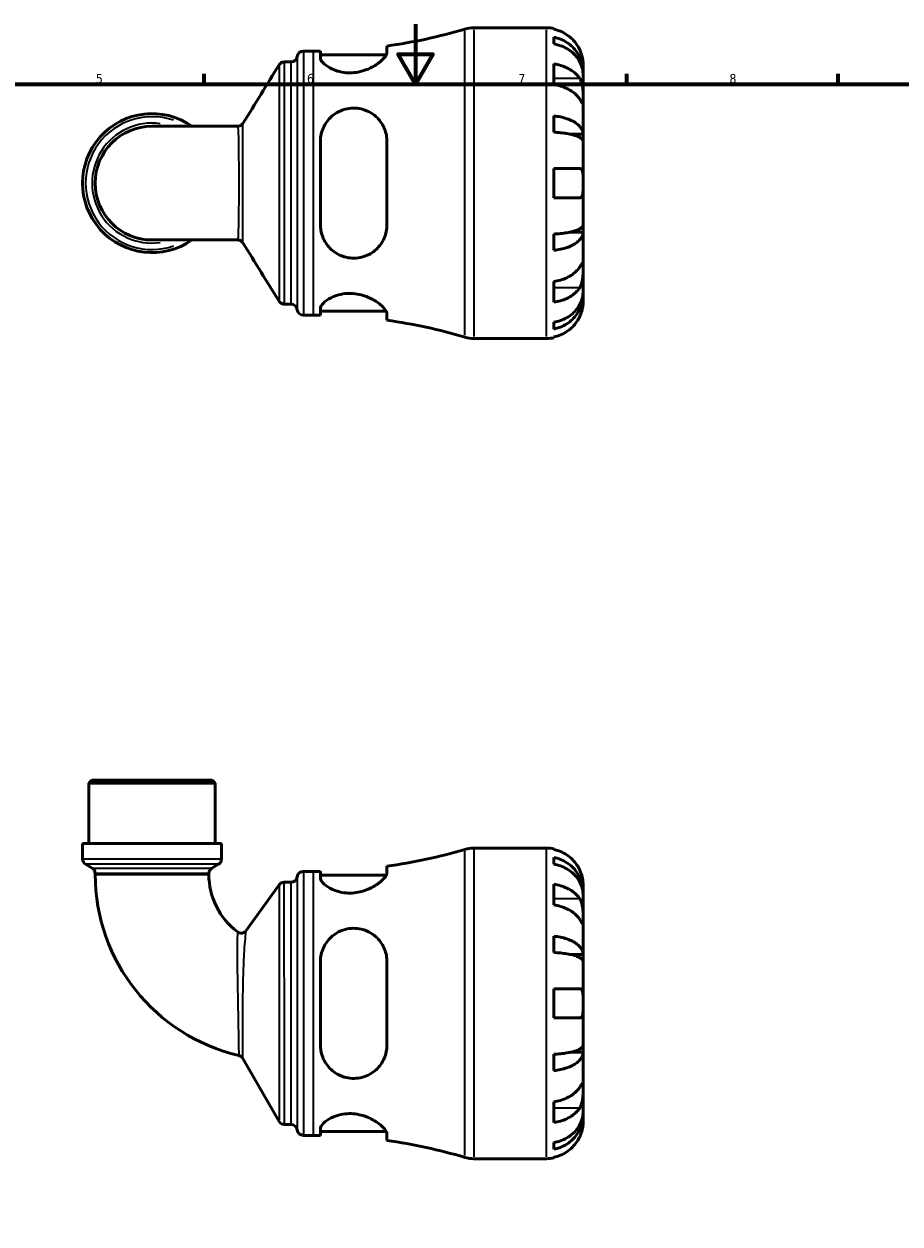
# Model space of a CAD drawing. Header units: millimetres. Extents: x 0 to 902, y -204 to 621.
# Tile 3 of 5: x 291 to 581, y 196 to 594. Entities that reach past the tile are written whole.
import ezdxf

# ---------------------------------------------------------------- set-up
doc = ezdxf.new("R2010")
doc.units = ezdxf.units.MM
for name, color, linetype, lineweight in [('Border (ANSI)', 7, 'Continuous', 70), ('Visible (ANSI)', 7, 'Continuous', 50), ('Visible Narrow (ANSI)', 7, 'Continuous', 35)]:
    doc.layers.add(name, color=color, linetype=linetype, lineweight=lineweight)
doc.styles.add('Note Text (ANSI)', font='tahoma.ttf')

# ---------------------------------------------------------------- blocks, each defined once
blk = doc.blocks.new('Borders Default Border')
at = {"layer": 'Border (ANSI)'}
for p, q in [((350.42, 574), (350.42, 577.45)), ((490.58, 574), (490.58, 577.45)), ((560.67, 574), (560.67, 577.45))]:
    blk.add_line(p, q, dxfattribs=at)
at = {"layer": 'Border (ANSI)', "flags": 128}
for points in [[(420.5, 594), (420.5, 574), (414.73, 584), (426.27, 584), (420.5, 574)], [(20, 20), (20, 574), (821, 574), (821, 20), (20, 20)]]:
    blk.add_lwpolyline(points, dxfattribs=at)
at = {"layer": 'Border (ANSI)', "char_height": 3.05, "attachment_point": 7, "style": 'Note Text (ANSI)'}
for s, insert in [('5', (314.48, 574.34)), ('6', (384.49, 574.34)), ('7', (454.6, 574.4)), ('8', (524.63, 574.33))]:
    blk.add_mtext(s, dxfattribs=dict(at, insert=insert))

msp = doc.modelspace()

# ---------------------------------------------------------------- linework, layer by layer
at = {"layer": 'Visible (ANSI)'}
for p, q in [((439.791, 592.738), (463.948, 592.738)), ((466.373, 592.493), (466.373, 592.263)), ((466.373, 589.632), (466.373, 587.397)), ((383.285, 585.013), (386.625, 585.013)), ((388.943, 585.028), (388.943, 582.777)), ((410.993, 584.539), (410.993, 586.703)), ((376.976, 581.408), (379.198, 581.408)), ((388.943, 583.753), (410.778, 583.753)), ((466.373, 580.748), (466.373, 573.889)), ((476.073, 578.079), (476.022, 578.079)), ((476.073, 578.079), (476.073, 580.613)), ((476.073, 577.115), (476.073, 578.079)), ((476.073, 569.08), (476.073, 577.115)), ((476.073, 557.463), (476.073, 569.08)), ((466.373, 563.519), (466.373, 558.122)), ((361.493, 560.097), (333.073, 560.097)), ((476.073, 557.463), (471.781, 557.463)), ((476.073, 555.134), (476.073, 557.463)), ((388.943, 555.098), (388.943, 527.378)), ((410.993, 527.378), (410.993, 555.098)), ((476.073, 541.238), (476.073, 555.134)), ((466.373, 546.088), (466.373, 536.388)), ((476.073, 527.342), (476.073, 541.238)), ((476.073, 525.013), (476.073, 527.342)), ((333.073, 522.378), (361.493, 522.378)), ((466.373, 524.354), (466.373, 518.957)), ((476.073, 525.013), (471.781, 525.013)), ((476.073, 513.396), (476.073, 525.013)), ((476.073, 505.361), (476.073, 513.396)), ((466.373, 508.587), (466.373, 501.728)), ((476.073, 504.397), (476.073, 505.361)), ((476.073, 504.397), (476.022, 504.397)), ((476.073, 501.863), (476.073, 504.397)), ((376.976, 501.068), (379.198, 501.068)), ((383.285, 497.463), (386.625, 497.463)), ((388.943, 499.699), (388.943, 497.448)), ((388.943, 498.723), (410.778, 498.723)), ((410.993, 495.773), (410.993, 497.937)), ((466.373, 495.079), (466.373, 492.844)), ((439.791, 489.738), (463.948, 489.738)), ((466.373, 490.213), (466.373, 489.983)), ((313.148, 343.241), (312.118, 342.211)), ((354.028, 342.211), (312.118, 342.211)), ((312.118, 322.241), (312.118, 342.211)), ((313.148, 343.241), (352.998, 343.241)), ((352.998, 343.241), (354.028, 342.211)), ((354.028, 322.241), (354.028, 342.211)), ((356.123, 322.241), (310.022, 322.241)), ((310.022, 317.131), (310.022, 322.241)), ((356.123, 317.131), (356.123, 322.241)), ((439.791, 320.741), (463.948, 320.741)), ((466.373, 320.496), (466.373, 320.266)), ((313.183, 314.116), (311.052, 315.347)), ((352.962, 314.116), (355.093, 315.347)), ((410.993, 312.542), (410.993, 314.706)), ((466.373, 317.636), (466.373, 315.4)), ((314.213, 312.332), (314.213, 311.994)), ((351.932, 312.332), (351.932, 311.994)), ((383.285, 313.016), (386.625, 313.016)), ((388.943, 313.032), (388.943, 310.78)), ((388.943, 311.756), (410.778, 311.756)), ((364.321, 293.385), (375.209, 308.553)), ((376.882, 309.411), (379.198, 309.411)), ((466.373, 308.751), (466.373, 301.892)), ((476.073, 306.083), (476.073, 308.616)), ((476.073, 306.083), (476.022, 306.083)), ((476.073, 305.118), (476.073, 306.083)), ((476.073, 297.084), (476.073, 305.118)), ((476.073, 285.466), (476.073, 297.084)), ((466.373, 291.522), (466.373, 286.125)), ((388.943, 283.101), (388.943, 255.381)), ((410.993, 255.381), (410.993, 283.101)), ((476.073, 285.466), (471.781, 285.466)), ((476.073, 283.138), (476.073, 285.466)), ((476.073, 269.241), (476.073, 283.138)), ((466.373, 274.091), (466.373, 264.391)), ((476.073, 255.345), (476.073, 269.241)), ((476.073, 253.017), (476.073, 255.345)), ((375.231, 230.101), (363.157, 251.014)), ((466.373, 252.357), (466.373, 246.96)), ((476.073, 253.017), (471.781, 253.017)), ((476.073, 241.399), (476.073, 253.017)), ((476.073, 233.364), (476.073, 241.399)), ((466.373, 236.591), (466.373, 229.732)), ((476.073, 232.4), (476.022, 232.4)), ((476.073, 232.4), (476.073, 233.364)), ((476.073, 229.866), (476.073, 232.4)), ((377.015, 229.071), (379.198, 229.071)), ((388.943, 227.702), (388.943, 225.451)), ((383.285, 225.466), (386.625, 225.466)), ((388.943, 226.726), (410.778, 226.726)), ((410.993, 223.776), (410.993, 225.94)), ((466.373, 223.082), (466.373, 220.847)), ((439.791, 217.741), (463.948, 217.741)), ((466.373, 218.216), (466.373, 217.986))]:
    msp.add_line(p, q, dxfattribs=at)
for centre, radius, start, end in [((386.625, 761.527), 176.514, 277.93494, 286.53447), ((439.791, 582.438), 10.3, 90, 106.53447), ((463.948, 580.613), 12.125, 78.46304, 90), ((383.285, 582.953), 2.06, 90, 172.81924), ((386.625, 761.527), 176.514, 270, 270.75227), ((379.198, 583.468), 2.06, 270, 352.81924), ((333.073, 541.238), 23.05, 54.9032, 305.0968), ((333.073, 541.238), 18.86, 90, 270), ((379.198, 499.008), 2.06, 7.18076, 90), ((383.285, 499.523), 2.06, 187.18076, 270), ((386.625, 320.949), 176.514, 89.24773, 90), ((386.625, 320.949), 176.514, 73.46553, 82.06506), ((439.791, 500.038), 10.3, 253.46553, 270), ((463.948, 501.863), 12.125, 270, 281.53696), ((386.625, 489.53), 176.514, 277.93494, 286.53447), ((439.791, 310.441), 10.3, 90, 106.53447), ((463.948, 308.616), 12.125, 78.46304, 90), ((312.082, 317.131), 2.06, 180, 240), ((354.063, 317.131), 2.06, 300, 0), ((312.153, 312.332), 2.06, 0, 60), ((375.825, 311.994), 61.612, 180, 256.88047), ((353.992, 312.332), 2.06, 120, 180), ((375.825, 311.994), 23.893, 180, 232.8731), ((379.198, 311.471), 2.06, 270, 352.81924), ((383.285, 310.956), 2.06, 90, 172.81924), ((386.625, 489.53), 176.514, 270, 270.75227), ((376.882, 307.351), 2.06, 90, 144.32709), ((362.647, 294.586), 2.06, 232.8731, 324.32709), ((361.373, 249.984), 2.06, 30, 76.88047), ((377.015, 231.131), 2.06, 210, 270), ((379.198, 227.011), 2.06, 7.18076, 90), ((383.285, 227.526), 2.06, 187.18076, 270), ((386.625, 48.952), 176.514, 89.24773, 90), ((386.625, 48.952), 176.514, 73.46553, 82.06506), ((439.791, 228.041), 10.3, 253.46553, 270), ((463.948, 229.866), 12.125, 270, 281.53696)]:
    msp.add_arc(centre, radius, start, end, dxfattribs=at)
for points, knots in [([(474.941, 585.463), (474.687, 586.013), (474.376, 586.572), (473.569, 587.785), (473.042, 588.419), (471.983, 589.481), (471.353, 590.008), (469.997, 590.916), (469.271, 591.298), (467.908, 591.864), (467.149, 592.104), (466.373, 592.263)], [5.9143146, 5.9143146, 5.9143146, 5.9143146, 6.0897305, 6.0897305, 6.3151304, 6.3151304, 6.5397196, 6.5397196, 6.7643088, 6.7643088, 6.9824261, 6.9824261, 6.9824261, 6.9824261]), ([(466.373, 589.632), (467.15, 589.478), (467.909, 589.246), (469.273, 588.698), (469.999, 588.329), (471.356, 587.449), (471.985, 586.94), (473.044, 585.912), (473.571, 585.3), (474.478, 583.981), (474.86, 583.275), (475.434, 581.929), (475.679, 581.166), (475.999, 579.605), (476.073, 578.809), (476.073, 578.079)], [0.2300349, 0.2300349, 0.2300349, 0.2300349, 0.4483378, 0.4483378, 0.6728957, 0.6728957, 0.8974535, 0.8974535, 1.1226267, 1.1226267, 1.3478, 1.3478, 1.5738057, 1.5738057, 1.7998115, 1.7998115, 1.7998115, 1.7998115]), ([(476.073, 577.115), (476.073, 577.764), (475.999, 578.473), (475.679, 579.862), (475.434, 580.541), (474.86, 581.739), (474.478, 582.367), (473.571, 583.541), (473.044, 584.086), (471.985, 585), (471.356, 585.454), (469.999, 586.237), (469.273, 586.566), (467.909, 587.053), (467.15, 587.26), (466.373, 587.397)], [5.4054322, 5.4054322, 5.4054322, 5.4054322, 5.6314379, 5.6314379, 5.8574437, 5.8574437, 6.0826169, 6.0826169, 6.3077901, 6.3077901, 6.5323479, 6.5323479, 6.7569058, 6.7569058, 6.9752088, 6.9752088, 6.9752088, 6.9752088]), ([(476.073, 580.613), (476.073, 580.613), (476.073, 580.672), (476.069, 580.915), (476.063, 581.11), (476.019, 581.698), (475.969, 582.127), (475.805, 582.963), (475.718, 583.327), (475.522, 583.987), (475.427, 584.273), (475.209, 584.853), (475.087, 585.146), (474.95, 585.444), (474.945, 585.453), (474.941, 585.463)], [-3.37535926, -3.37535926, -3.37535926, -3.37535926, -3.24472064, -3.24472064, -3.10081281, -3.10081281, -2.91318515, -2.91318515, -2.78540812, -2.78540812, -2.69094331, -2.69094331, -2.59427293, -2.59427293, -2.59108226, -2.59108226, -2.59108226, -2.59108226]), ([(375.222, 580.429), (375.254, 580.481), (375.293, 580.539), (375.394, 580.67), (375.456, 580.744), (375.62, 580.903), (375.722, 580.99), (375.985, 581.161), (376.147, 581.245), (376.531, 581.369), (376.752, 581.408), (376.976, 581.408)], [3.1392914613, 3.1392914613, 3.1392914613, 3.1392914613, 3.139754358, 3.139754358, 3.1402172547, 3.1402172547, 3.1406801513, 3.1406801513, 3.141143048, 3.141143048, 3.1416059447, 3.1416059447, 3.1416059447, 3.1416059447]), ([(410.993, 584.539), (410.993, 584.299), (410.916, 584.029), (410.458, 583.116), (409.839, 582.395), (408.071, 580.89), (406.891, 580.098), (404.486, 578.94), (403.357, 578.517), (401.27, 578.015), (400.367, 577.877), (398.569, 577.776), (397.7, 577.808), (395.771, 578.051), (394.762, 578.307), (392.58, 579.098), (391.518, 579.695), (389.888, 580.932), (389.329, 581.574), (388.99, 582.37), (388.943, 582.58), (388.943, 582.777)], [-3.9473698, -3.9473698, -3.9473698, -3.9473698, -3.7096209, -3.7096209, -3.209367, -3.209367, -2.6844563, -2.6844563, -2.3019845, -2.3019845, -2.0253087, -2.0253087, -1.7586739, -1.7586739, -1.4150477, -1.4150477, -0.9332676, -0.9332676, -0.4404999, -0.4404999, -0.2526284, -0.2526284, -0.2526284, -0.2526284]), ([(466.373, 580.748), (467.149, 580.635), (467.908, 580.466), (469.271, 580.066), (469.997, 579.795), (471.353, 579.153), (471.983, 578.78), (473.042, 578.029), (473.569, 577.581), (474.376, 576.724), (474.687, 576.328), (474.941, 575.939)], [0.2300371, 0.2300371, 0.2300371, 0.2300371, 0.4481544, 0.4481544, 0.6727436, 0.6727436, 0.8973328, 0.8973328, 1.1227327, 1.1227327, 1.2981486, 1.2981486, 1.2981486, 1.2981486]), ([(474.941, 569.08), (474.687, 569.469), (474.376, 569.865), (473.569, 570.722), (473.042, 571.17), (471.983, 571.921), (471.353, 572.294), (469.997, 572.936), (469.271, 573.207), (467.908, 573.607), (467.149, 573.776), (466.373, 573.889)], [5.9143146, 5.9143146, 5.9143146, 5.9143146, 6.0897305, 6.0897305, 6.3151304, 6.3151304, 6.5397196, 6.5397196, 6.7643088, 6.7643088, 6.9824261, 6.9824261, 6.9824261, 6.9824261]), ([(474.941, 575.939), (474.995, 575.857), (475.047, 575.772), (475.229, 575.449), (475.348, 575.193), (475.566, 574.618), (475.661, 574.298), (475.852, 573.478), (475.928, 572.97), (476.035, 571.841), (476.056, 571.234), (476.075, 570.073), (476.073, 569.534), (476.073, 569.08)], [-0.78090098, -0.78090098, -0.78090098, -0.78090098, -0.74249641, -0.74249641, -0.64168011, -0.64168011, -0.53308797, -0.53308797, -0.37727943, -0.37727943, -0.19250343, -0.19250343, 0, 0, 0, 0]), ([(476.073, 569.08), (476.073, 568.812), (476.073, 568.576), (476.071, 568.166), (476.067, 567.998), (476.043, 567.721), (476.016, 567.648), (475.904, 567.674), (475.824, 567.765), (475.626, 568.038), (475.529, 568.182), (475.306, 568.521), (475.183, 568.71), (475.012, 568.972), (474.977, 569.026), (474.941, 569.08)], [0, 0, 0, 0, 0.11375655, 0.11375655, 0.23538098, 0.23538098, 0.39430899, 0.39430899, 0.54630686, 0.54630686, 0.65204055, 0.65204055, 0.75381821, 0.75381821, 0.77933795, 0.77933795, 0.77933795, 0.77933795]), ([(388.943, 555.098), (388.943, 555.108), (388.943, 555.119), (388.945, 555.931), (389.035, 556.723), (389.531, 558.955), (390.15, 560.329), (391.866, 562.716), (392.959, 563.741), (395.147, 565.069), (396.132, 565.491), (398.023, 565.985), (398.887, 566.105), (400.697, 566.139), (401.617, 566.037), (403.718, 565.54), (404.843, 565.057), (407.202, 563.571), (408.342, 562.44), (409.987, 559.918), (410.544, 558.55), (410.931, 556.434), (410.993, 555.77), (410.993, 555.098)], [-3.8955408, -3.8955408, -3.8955408, -3.8955408, -3.8922757, -3.8922757, -3.6389439, -3.6389439, -3.1579725, -3.1579725, -2.6857815, -2.6857815, -2.3575836, -2.3575836, -2.0942089, -2.0942089, -1.8110368, -1.8110368, -1.4230694, -1.4230694, -0.8979734, -0.8979734, -0.4181575, -0.4181575, -0.2054532, -0.2054532, -0.2054532, -0.2054532]), ([(466.373, 563.519), (467.15, 563.438), (467.909, 563.317), (469.273, 563.029), (469.999, 562.836), (471.356, 562.375), (471.985, 562.107), (473.044, 561.569), (473.571, 561.248), (474.478, 560.556), (474.86, 560.186), (475.434, 559.481), (475.679, 559.08), (475.999, 558.262), (476.073, 557.845), (476.073, 557.463)], [0.2300349, 0.2300349, 0.2300349, 0.2300349, 0.4483378, 0.4483378, 0.6728957, 0.6728957, 0.8974535, 0.8974535, 1.1226267, 1.1226267, 1.3478, 1.3478, 1.5738057, 1.5738057, 1.7998115, 1.7998115, 1.7998115, 1.7998115]), ([(361.493, 560.097), (361.701, 560.097), (361.91, 560.131), (362.281, 560.245), (362.443, 560.323), (362.709, 560.488), (362.814, 560.574), (362.985, 560.735), (363.05, 560.81), (363.157, 560.945), (363.199, 561.006), (363.232, 561.06)], [-1.552652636, -1.552652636, -1.552652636, -1.552652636, -1.54781572, -1.54781572, -1.542978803, -1.542978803, -1.538141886, -1.538141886, -1.533304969, -1.533304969, -1.528468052, -1.528468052, -1.528468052, -1.528468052]), ([(476.073, 555.134), (476.073, 555.323), (475.999, 555.529), (475.679, 555.932), (475.434, 556.13), (474.86, 556.478), (474.478, 556.661), (473.571, 557.002), (473.044, 557.16), (471.985, 557.426), (471.356, 557.558), (469.999, 557.785), (469.273, 557.881), (467.909, 558.022), (467.15, 558.082), (466.373, 558.122)], [5.4054322, 5.4054322, 5.4054322, 5.4054322, 5.6314379, 5.6314379, 5.8574437, 5.8574437, 6.0826169, 6.0826169, 6.3077901, 6.3077901, 6.5323479, 6.5323479, 6.7569058, 6.7569058, 6.9752088, 6.9752088, 6.9752088, 6.9752088]), ([(466.373, 546.088), (467.149, 546.088), (467.908, 546.088), (469.271, 546.088), (469.997, 546.088), (471.353, 546.088), (471.983, 546.088), (473.042, 546.088), (473.569, 546.088), (474.376, 546.088), (474.687, 546.088), (474.941, 546.088)], [0.2300371, 0.2300371, 0.2300371, 0.2300371, 0.4481544, 0.4481544, 0.6727436, 0.6727436, 0.8973328, 0.8973328, 1.1227327, 1.1227327, 1.2981486, 1.2981486, 1.2981486, 1.2981486]), ([(474.941, 546.088), (475.011, 546.088), (475.079, 546.081), (475.26, 546.04), (475.365, 545.989), (475.566, 545.824), (475.657, 545.704), (475.85, 545.312), (475.927, 545), (476.036, 544.185), (476.057, 543.67), (476.075, 542.513), (476.073, 541.879), (476.073, 541.238)], [-0.77507703, -0.77507703, -0.77507703, -0.77507703, -0.72560399, -0.72560399, -0.63594265, -0.63594265, -0.53365641, -0.53365641, -0.3753162, -0.3753162, -0.19216783, -0.19216783, 0, 0, 0, 0]), ([(476.073, 541.238), (476.073, 540.803), (476.073, 540.369), (476.069, 539.487), (476.063, 539.047), (476.019, 538.118), (475.969, 537.665), (475.805, 537.061), (475.718, 536.865), (475.522, 536.608), (475.427, 536.527), (475.209, 536.417), (475.087, 536.39), (474.95, 536.388), (474.945, 536.388), (474.941, 536.388)], [-3.37535926, -3.37535926, -3.37535926, -3.37535926, -3.24472064, -3.24472064, -3.10081281, -3.10081281, -2.91318515, -2.91318515, -2.78540812, -2.78540812, -2.69094331, -2.69094331, -2.59427293, -2.59427293, -2.59108226, -2.59108226, -2.59108226, -2.59108226]), ([(474.941, 536.388), (474.687, 536.388), (474.376, 536.388), (473.569, 536.388), (473.042, 536.388), (471.983, 536.388), (471.353, 536.388), (469.997, 536.388), (469.271, 536.388), (467.908, 536.388), (467.149, 536.388), (466.373, 536.388)], [5.9143146, 5.9143146, 5.9143146, 5.9143146, 6.0897305, 6.0897305, 6.3151304, 6.3151304, 6.5397196, 6.5397196, 6.7643088, 6.7643088, 6.9824261, 6.9824261, 6.9824261, 6.9824261]), ([(410.993, 527.378), (410.993, 526.629), (410.916, 525.888), (410.458, 523.651), (409.839, 522.244), (408.071, 519.739), (406.891, 518.649), (404.486, 517.253), (403.357, 516.814), (401.27, 516.394), (400.367, 516.322), (398.569, 516.406), (397.7, 516.553), (395.771, 517.12), (394.762, 517.598), (392.58, 519.052), (391.518, 520.143), (389.888, 522.66), (389.329, 524.1), (388.99, 526.199), (388.943, 526.787), (388.943, 527.378)], [-3.9473698, -3.9473698, -3.9473698, -3.9473698, -3.7096209, -3.7096209, -3.209367, -3.209367, -2.6844563, -2.6844563, -2.3019845, -2.3019845, -2.0253087, -2.0253087, -1.7586739, -1.7586739, -1.4150477, -1.4150477, -0.9332676, -0.9332676, -0.4404999, -0.4404999, -0.2526284, -0.2526284, -0.2526284, -0.2526284]), ([(466.373, 524.354), (467.15, 524.394), (467.909, 524.454), (469.273, 524.595), (469.999, 524.691), (471.356, 524.918), (471.985, 525.05), (473.044, 525.316), (473.571, 525.474), (474.478, 525.815), (474.86, 525.998), (475.434, 526.346), (475.679, 526.543), (475.999, 526.947), (476.073, 527.153), (476.073, 527.342)], [0.2300349, 0.2300349, 0.2300349, 0.2300349, 0.4483378, 0.4483378, 0.6728957, 0.6728957, 0.8974535, 0.8974535, 1.1226267, 1.1226267, 1.3478, 1.3478, 1.5738057, 1.5738057, 1.7998115, 1.7998115, 1.7998115, 1.7998115]), ([(363.232, 521.416), (363.199, 521.47), (363.157, 521.531), (363.05, 521.666), (362.985, 521.741), (362.814, 521.902), (362.709, 521.988), (362.443, 522.153), (362.281, 522.231), (361.91, 522.345), (361.701, 522.378), (361.493, 522.378)], [1.528476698, 1.528476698, 1.528476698, 1.528476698, 1.53331347, 1.53331347, 1.538150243, 1.538150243, 1.542987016, 1.542987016, 1.547823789, 1.547823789, 1.552660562, 1.552660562, 1.552660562, 1.552660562]), ([(476.073, 525.013), (476.073, 524.631), (475.999, 524.213), (475.679, 523.396), (475.434, 522.995), (474.86, 522.29), (474.478, 521.92), (473.571, 521.228), (473.044, 520.907), (471.985, 520.368), (471.356, 520.101), (469.999, 519.64), (469.273, 519.447), (467.909, 519.159), (467.15, 519.038), (466.373, 518.957)], [5.4054322, 5.4054322, 5.4054322, 5.4054322, 5.6314379, 5.6314379, 5.8574437, 5.8574437, 6.0826169, 6.0826169, 6.3077901, 6.3077901, 6.5323479, 6.5323479, 6.7569058, 6.7569058, 6.9752088, 6.9752088, 6.9752088, 6.9752088]), ([(466.373, 508.587), (467.149, 508.7), (467.908, 508.869), (469.271, 509.269), (469.997, 509.539), (471.353, 510.182), (471.983, 510.555), (473.042, 511.306), (473.569, 511.754), (474.376, 512.611), (474.687, 513.007), (474.941, 513.396)], [0.2300371, 0.2300371, 0.2300371, 0.2300371, 0.4481544, 0.4481544, 0.6727436, 0.6727436, 0.8973328, 0.8973328, 1.1227327, 1.1227327, 1.2981486, 1.2981486, 1.2981486, 1.2981486]), ([(474.941, 513.396), (474.995, 513.478), (475.047, 513.557), (475.229, 513.836), (475.348, 514.019), (475.566, 514.348), (475.661, 514.488), (475.852, 514.745), (475.928, 514.822), (476.035, 514.809), (476.056, 514.686), (476.075, 514.208), (476.073, 513.849), (476.073, 513.396)], [-0.78090098, -0.78090098, -0.78090098, -0.78090098, -0.74249641, -0.74249641, -0.64168011, -0.64168011, -0.53308797, -0.53308797, -0.37727943, -0.37727943, -0.19250343, -0.19250343, 0, 0, 0, 0]), ([(476.073, 513.396), (476.073, 513.128), (476.073, 512.829), (476.071, 512.161), (476.067, 511.79), (476.043, 510.898), (476.016, 510.371), (475.904, 509.341), (475.824, 508.849), (475.626, 508.058), (475.529, 507.751), (475.306, 507.189), (475.183, 506.936), (475.012, 506.648), (474.977, 506.591), (474.941, 506.537)], [0, 0, 0, 0, 0.11375655, 0.11375655, 0.23538098, 0.23538098, 0.39430899, 0.39430899, 0.54630686, 0.54630686, 0.65204055, 0.65204055, 0.75381821, 0.75381821, 0.77933795, 0.77933795, 0.77933795, 0.77933795]), ([(474.941, 506.537), (474.687, 506.148), (474.376, 505.752), (473.569, 504.895), (473.042, 504.447), (471.983, 503.696), (471.353, 503.323), (469.997, 502.681), (469.271, 502.41), (467.908, 502.01), (467.149, 501.841), (466.373, 501.728)], [5.9143146, 5.9143146, 5.9143146, 5.9143146, 6.0897305, 6.0897305, 6.3151304, 6.3151304, 6.5397196, 6.5397196, 6.7643088, 6.7643088, 6.9824261, 6.9824261, 6.9824261, 6.9824261]), ([(466.373, 495.079), (467.15, 495.216), (467.909, 495.423), (469.273, 495.91), (469.999, 496.239), (471.356, 497.022), (471.985, 497.475), (473.044, 498.39), (473.571, 498.935), (474.478, 500.109), (474.86, 500.737), (475.434, 501.935), (475.679, 502.614), (475.999, 504.003), (476.073, 504.712), (476.073, 505.361)], [0.2300349, 0.2300349, 0.2300349, 0.2300349, 0.4483378, 0.4483378, 0.6728957, 0.6728957, 0.8974535, 0.8974535, 1.1226267, 1.1226267, 1.3478, 1.3478, 1.5738057, 1.5738057, 1.7998115, 1.7998115, 1.7998115, 1.7998115]), ([(376.976, 501.068), (376.756, 501.068), (376.538, 501.105), (376.155, 501.228), (375.992, 501.311), (375.727, 501.482), (375.624, 501.569), (375.459, 501.729), (375.397, 501.802), (375.295, 501.934), (375.256, 501.993), (375.223, 502.046), (375.222, 502.047), (375.222, 502.047)], [6.2831885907, 6.2831885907, 6.2831885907, 6.2831885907, 6.2836443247, 6.2836443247, 6.2841072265, 6.2841072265, 6.2845701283, 6.2845701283, 6.2850330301, 6.2850330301, 6.2854959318, 6.2854959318, 6.2855030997, 6.2855030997, 6.2855030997, 6.2855030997]), ([(388.943, 499.699), (388.943, 499.702), (388.943, 499.706), (388.945, 499.978), (389.035, 500.268), (389.531, 501.152), (390.15, 501.785), (391.866, 502.984), (392.959, 503.552), (395.147, 504.27), (396.132, 504.491), (398.023, 504.685), (398.887, 504.697), (400.697, 504.557), (401.617, 504.395), (403.718, 503.838), (404.843, 503.387), (407.202, 502.187), (408.342, 501.388), (409.987, 499.917), (410.544, 499.235), (410.931, 498.391), (410.993, 498.152), (410.993, 497.937)], [-3.8955408, -3.8955408, -3.8955408, -3.8955408, -3.8922757, -3.8922757, -3.6389439, -3.6389439, -3.1579725, -3.1579725, -2.6857815, -2.6857815, -2.3575836, -2.3575836, -2.0942089, -2.0942089, -1.8110368, -1.8110368, -1.4230694, -1.4230694, -0.8979734, -0.8979734, -0.4181575, -0.4181575, -0.2054532, -0.2054532, -0.2054532, -0.2054532]), ([(476.073, 504.397), (476.073, 503.667), (475.999, 502.871), (475.679, 501.31), (475.434, 500.547), (474.86, 499.201), (474.478, 498.495), (473.571, 497.176), (473.044, 496.564), (471.985, 495.536), (471.356, 495.026), (469.999, 494.147), (469.273, 493.778), (467.909, 493.23), (467.15, 492.998), (466.373, 492.844)], [5.4054322, 5.4054322, 5.4054322, 5.4054322, 5.6314379, 5.6314379, 5.8574437, 5.8574437, 6.0826169, 6.0826169, 6.3077901, 6.3077901, 6.5323479, 6.5323479, 6.7569058, 6.7569058, 6.9752088, 6.9752088, 6.9752088, 6.9752088]), ([(474.941, 497.013), (475.011, 497.165), (475.079, 497.318), (475.26, 497.751), (475.365, 498.031), (475.566, 498.624), (475.657, 498.934), (475.85, 499.695), (475.927, 500.119), (476.036, 500.913), (476.057, 501.254), (476.075, 501.736), (476.073, 501.863), (476.073, 501.863)], [-0.77507703, -0.77507703, -0.77507703, -0.77507703, -0.72560399, -0.72560399, -0.63594265, -0.63594265, -0.53365641, -0.53365641, -0.3753162, -0.3753162, -0.19216783, -0.19216783, 0, 0, 0, 0]), ([(466.373, 490.213), (467.149, 490.372), (467.908, 490.612), (469.271, 491.178), (469.997, 491.56), (471.353, 492.468), (471.983, 492.995), (473.042, 494.057), (473.569, 494.691), (474.376, 495.904), (474.687, 496.463), (474.941, 497.013)], [0.2300371, 0.2300371, 0.2300371, 0.2300371, 0.4481544, 0.4481544, 0.6727436, 0.6727436, 0.8973328, 0.8973328, 1.1227327, 1.1227327, 1.2981486, 1.2981486, 1.2981486, 1.2981486]), ([(474.941, 313.466), (474.687, 314.016), (474.376, 314.576), (473.569, 315.788), (473.042, 316.422), (471.983, 317.484), (471.353, 318.011), (469.997, 318.92), (469.271, 319.302), (467.908, 319.868), (467.149, 320.107), (466.373, 320.266)], [5.9143146, 5.9143146, 5.9143146, 5.9143146, 6.0897305, 6.0897305, 6.3151304, 6.3151304, 6.5397196, 6.5397196, 6.7643088, 6.7643088, 6.9824261, 6.9824261, 6.9824261, 6.9824261]), ([(466.373, 317.636), (467.15, 317.481), (467.909, 317.25), (469.273, 316.702), (469.999, 316.332), (471.356, 315.453), (471.985, 314.943), (473.044, 313.916), (473.571, 313.303), (474.478, 311.984), (474.86, 311.278), (475.434, 309.933), (475.679, 309.169), (475.999, 307.609), (476.073, 306.812), (476.073, 306.083)], [0.2300349, 0.2300349, 0.2300349, 0.2300349, 0.4483378, 0.4483378, 0.6728957, 0.6728957, 0.8974535, 0.8974535, 1.1226267, 1.1226267, 1.3478, 1.3478, 1.5738057, 1.5738057, 1.7998115, 1.7998115, 1.7998115, 1.7998115]), ([(476.073, 305.118), (476.073, 305.767), (475.999, 306.476), (475.679, 307.865), (475.434, 308.545), (474.86, 309.742), (474.478, 310.371), (473.571, 311.544), (473.044, 312.089), (471.985, 313.004), (471.356, 313.457), (469.999, 314.24), (469.273, 314.569), (467.909, 315.057), (467.15, 315.263), (466.373, 315.4)], [5.4054322, 5.4054322, 5.4054322, 5.4054322, 5.6314379, 5.6314379, 5.8574437, 5.8574437, 6.0826169, 6.0826169, 6.3077901, 6.3077901, 6.5323479, 6.5323479, 6.7569058, 6.7569058, 6.9752088, 6.9752088, 6.9752088, 6.9752088]), ([(410.993, 312.542), (410.993, 312.302), (410.916, 312.033), (410.458, 311.119), (409.839, 310.398), (408.071, 308.893), (406.891, 308.101), (404.486, 306.943), (403.357, 306.52), (401.27, 306.018), (400.367, 305.88), (398.569, 305.779), (397.7, 305.811), (395.771, 306.055), (394.762, 306.311), (392.58, 307.101), (391.518, 307.698), (389.888, 308.935), (389.329, 309.577), (388.99, 310.373), (388.943, 310.583), (388.943, 310.78)], [-3.9473698, -3.9473698, -3.9473698, -3.9473698, -3.7096209, -3.7096209, -3.209367, -3.209367, -2.6844563, -2.6844563, -2.3019845, -2.3019845, -2.0253087, -2.0253087, -1.7586739, -1.7586739, -1.4150477, -1.4150477, -0.9332676, -0.9332676, -0.4404999, -0.4404999, -0.2526284, -0.2526284, -0.2526284, -0.2526284]), ([(476.073, 308.616), (476.073, 308.616), (476.074, 308.689), (476.067, 308.993), (476.058, 309.241), (475.999, 309.86), (475.952, 310.214), (475.808, 310.957), (475.718, 311.329), (475.531, 311.962), (475.449, 312.209), (475.276, 312.682), (475.187, 312.907), (475.042, 313.243), (474.992, 313.355), (474.941, 313.466)], [0, 0, 0, 0, 0.14558971, 0.14558971, 0.30930841, 0.30930841, 0.45830506, 0.45830506, 0.58735107, 0.58735107, 0.66775406, 0.66775406, 0.73999155, 0.73999155, 0.77632248, 0.77632248, 0.77632248, 0.77632248]), ([(466.373, 308.751), (467.149, 308.638), (467.908, 308.469), (469.271, 308.069), (469.997, 307.799), (471.353, 307.156), (471.983, 306.784), (473.042, 306.032), (473.569, 305.585), (474.376, 304.727), (474.687, 304.331), (474.941, 303.943)], [0.2300371, 0.2300371, 0.2300371, 0.2300371, 0.4481544, 0.4481544, 0.6727436, 0.6727436, 0.8973328, 0.8973328, 1.1227327, 1.1227327, 1.2981486, 1.2981486, 1.2981486, 1.2981486]), ([(474.941, 303.943), (474.995, 303.861), (475.047, 303.775), (475.229, 303.452), (475.348, 303.196), (475.566, 302.621), (475.661, 302.302), (475.852, 301.481), (475.928, 300.973), (476.035, 299.845), (476.056, 299.238), (476.075, 298.076), (476.073, 297.537), (476.073, 297.084)], [-0.78090098, -0.78090098, -0.78090098, -0.78090098, -0.74249641, -0.74249641, -0.64168011, -0.64168011, -0.53308797, -0.53308797, -0.37727943, -0.37727943, -0.19250343, -0.19250343, 0, 0, 0, 0]), ([(474.941, 297.084), (474.687, 297.472), (474.376, 297.868), (473.569, 298.726), (473.042, 299.174), (471.983, 299.925), (471.353, 300.297), (469.997, 300.94), (469.271, 301.21), (467.908, 301.61), (467.149, 301.779), (466.373, 301.892)], [5.9143146, 5.9143146, 5.9143146, 5.9143146, 6.0897305, 6.0897305, 6.3151304, 6.3151304, 6.5397196, 6.5397196, 6.7643088, 6.7643088, 6.9824261, 6.9824261, 6.9824261, 6.9824261]), ([(476.073, 297.084), (476.073, 296.815), (476.073, 296.58), (476.071, 296.169), (476.067, 296.001), (476.043, 295.724), (476.016, 295.651), (475.904, 295.677), (475.824, 295.768), (475.626, 296.041), (475.529, 296.186), (475.306, 296.524), (475.183, 296.714), (475.012, 296.975), (474.977, 297.029), (474.941, 297.084)], [0, 0, 0, 0, 0.11375655, 0.11375655, 0.23538098, 0.23538098, 0.39430899, 0.39430899, 0.54630686, 0.54630686, 0.65204055, 0.65204055, 0.75381821, 0.75381821, 0.77933795, 0.77933795, 0.77933795, 0.77933795]), ([(388.943, 283.101), (388.943, 283.112), (388.943, 283.122), (388.945, 283.934), (389.035, 284.727), (389.531, 286.958), (390.15, 288.332), (391.866, 290.719), (392.959, 291.744), (395.147, 293.072), (396.132, 293.494), (398.023, 293.988), (398.887, 294.108), (400.697, 294.142), (401.617, 294.04), (403.718, 293.544), (404.843, 293.061), (407.202, 291.574), (408.342, 290.443), (409.987, 287.921), (410.544, 286.553), (410.931, 284.437), (410.993, 283.773), (410.993, 283.101)], [-3.8955408, -3.8955408, -3.8955408, -3.8955408, -3.8922757, -3.8922757, -3.6389439, -3.6389439, -3.1579725, -3.1579725, -2.6857815, -2.6857815, -2.3575836, -2.3575836, -2.0942089, -2.0942089, -1.8110368, -1.8110368, -1.4230694, -1.4230694, -0.8979734, -0.8979734, -0.4181575, -0.4181575, -0.2054532, -0.2054532, -0.2054532, -0.2054532]), ([(466.373, 291.522), (467.15, 291.441), (467.909, 291.32), (469.273, 291.033), (469.999, 290.839), (471.356, 290.378), (471.985, 290.111), (473.044, 289.572), (473.571, 289.251), (474.478, 288.56), (474.86, 288.19), (475.434, 287.484), (475.679, 287.084), (475.999, 286.266), (476.073, 285.848), (476.073, 285.466)], [0.2300349, 0.2300349, 0.2300349, 0.2300349, 0.4483378, 0.4483378, 0.6728957, 0.6728957, 0.8974535, 0.8974535, 1.1226267, 1.1226267, 1.3478, 1.3478, 1.5738057, 1.5738057, 1.7998115, 1.7998115, 1.7998115, 1.7998115]), ([(476.073, 283.138), (476.073, 283.326), (475.999, 283.532), (475.679, 283.936), (475.434, 284.133), (474.86, 284.481), (474.478, 284.664), (473.571, 285.005), (473.044, 285.163), (471.985, 285.429), (471.356, 285.561), (469.999, 285.788), (469.273, 285.884), (467.909, 286.026), (467.15, 286.086), (466.373, 286.125)], [5.4054322, 5.4054322, 5.4054322, 5.4054322, 5.6314379, 5.6314379, 5.8574437, 5.8574437, 6.0826169, 6.0826169, 6.3077901, 6.3077901, 6.5323479, 6.5323479, 6.7569058, 6.7569058, 6.9752088, 6.9752088, 6.9752088, 6.9752088]), ([(466.373, 274.091), (467.149, 274.091), (467.908, 274.091), (469.271, 274.091), (469.997, 274.091), (471.353, 274.091), (471.983, 274.091), (473.042, 274.091), (473.569, 274.091), (474.376, 274.091), (474.687, 274.091), (474.941, 274.091)], [0.2300371, 0.2300371, 0.2300371, 0.2300371, 0.4481544, 0.4481544, 0.6727436, 0.6727436, 0.8973328, 0.8973328, 1.1227327, 1.1227327, 1.2981486, 1.2981486, 1.2981486, 1.2981486]), ([(474.941, 274.091), (475.011, 274.091), (475.079, 274.084), (475.26, 274.043), (475.365, 273.992), (475.566, 273.827), (475.657, 273.707), (475.85, 273.316), (475.927, 273.004), (476.036, 272.188), (476.057, 271.673), (476.075, 270.517), (476.073, 269.882), (476.073, 269.241)], [-0.77507703, -0.77507703, -0.77507703, -0.77507703, -0.72560399, -0.72560399, -0.63594265, -0.63594265, -0.53365641, -0.53365641, -0.3753162, -0.3753162, -0.19216783, -0.19216783, 0, 0, 0, 0]), ([(476.073, 269.241), (476.073, 268.806), (476.073, 268.372), (476.069, 267.49), (476.063, 267.051), (476.019, 266.121), (475.969, 265.668), (475.805, 265.064), (475.718, 264.868), (475.522, 264.612), (475.427, 264.531), (475.209, 264.421), (475.087, 264.393), (474.95, 264.391), (474.945, 264.391), (474.941, 264.391)], [-3.37535926, -3.37535926, -3.37535926, -3.37535926, -3.24472064, -3.24472064, -3.10081281, -3.10081281, -2.91318515, -2.91318515, -2.78540812, -2.78540812, -2.69094331, -2.69094331, -2.59427293, -2.59427293, -2.59108226, -2.59108226, -2.59108226, -2.59108226]), ([(474.941, 264.391), (474.687, 264.391), (474.376, 264.391), (473.569, 264.391), (473.042, 264.391), (471.983, 264.391), (471.353, 264.391), (469.997, 264.391), (469.271, 264.391), (467.908, 264.391), (467.149, 264.391), (466.373, 264.391)], [5.9143146, 5.9143146, 5.9143146, 5.9143146, 6.0897305, 6.0897305, 6.3151304, 6.3151304, 6.5397196, 6.5397196, 6.7643088, 6.7643088, 6.9824261, 6.9824261, 6.9824261, 6.9824261]), ([(410.993, 255.381), (410.993, 254.632), (410.916, 253.892), (410.458, 251.654), (409.839, 250.248), (408.071, 247.743), (406.891, 246.652), (404.486, 245.257), (403.357, 244.818), (401.27, 244.397), (400.367, 244.325), (398.569, 244.41), (397.7, 244.556), (395.771, 245.123), (394.762, 245.602), (392.58, 247.056), (391.518, 248.146), (389.888, 250.664), (389.329, 252.104), (388.99, 254.202), (388.943, 254.79), (388.943, 255.381)], [-3.9473698, -3.9473698, -3.9473698, -3.9473698, -3.7096209, -3.7096209, -3.209367, -3.209367, -2.6844563, -2.6844563, -2.3019845, -2.3019845, -2.0253087, -2.0253087, -1.7586739, -1.7586739, -1.4150477, -1.4150477, -0.9332676, -0.9332676, -0.4404999, -0.4404999, -0.2526284, -0.2526284, -0.2526284, -0.2526284]), ([(466.373, 252.357), (467.15, 252.397), (467.909, 252.457), (469.273, 252.599), (469.999, 252.694), (471.356, 252.922), (471.985, 253.053), (473.044, 253.319), (473.571, 253.478), (474.478, 253.819), (474.86, 254.001), (475.434, 254.349), (475.679, 254.547), (475.999, 254.95), (476.073, 255.156), (476.073, 255.345)], [0.2300349, 0.2300349, 0.2300349, 0.2300349, 0.4483378, 0.4483378, 0.6728957, 0.6728957, 0.8974535, 0.8974535, 1.1226267, 1.1226267, 1.3478, 1.3478, 1.5738057, 1.5738057, 1.7998115, 1.7998115, 1.7998115, 1.7998115]), ([(476.073, 253.017), (476.073, 252.634), (475.999, 252.217), (475.679, 251.399), (475.434, 250.998), (474.86, 250.293), (474.478, 249.923), (473.571, 249.231), (473.044, 248.91), (471.985, 248.372), (471.356, 248.105), (469.999, 247.644), (469.273, 247.45), (467.909, 247.163), (467.15, 247.041), (466.373, 246.96)], [5.4054322, 5.4054322, 5.4054322, 5.4054322, 5.6314379, 5.6314379, 5.8574437, 5.8574437, 6.0826169, 6.0826169, 6.3077901, 6.3077901, 6.5323479, 6.5323479, 6.7569058, 6.7569058, 6.9752088, 6.9752088, 6.9752088, 6.9752088]), ([(474.941, 241.399), (474.995, 241.481), (475.047, 241.561), (475.229, 241.84), (475.348, 242.022), (475.566, 242.351), (475.661, 242.492), (475.852, 242.749), (475.928, 242.825), (476.035, 242.812), (476.056, 242.689), (476.075, 242.212), (476.073, 241.853), (476.073, 241.399)], [-0.78090098, -0.78090098, -0.78090098, -0.78090098, -0.74249641, -0.74249641, -0.64168011, -0.64168011, -0.53308797, -0.53308797, -0.37727943, -0.37727943, -0.19250343, -0.19250343, 0, 0, 0, 0]), ([(466.373, 236.591), (467.149, 236.703), (467.908, 236.873), (469.271, 237.273), (469.997, 237.543), (471.353, 238.185), (471.983, 238.558), (473.042, 239.309), (473.569, 239.757), (474.376, 240.614), (474.687, 241.01), (474.941, 241.399)], [0.2300371, 0.2300371, 0.2300371, 0.2300371, 0.4481544, 0.4481544, 0.6727436, 0.6727436, 0.8973328, 0.8973328, 1.1227327, 1.1227327, 1.2981486, 1.2981486, 1.2981486, 1.2981486]), ([(476.073, 241.399), (476.073, 241.131), (476.073, 240.832), (476.071, 240.164), (476.067, 239.793), (476.043, 238.901), (476.016, 238.374), (475.904, 237.344), (475.824, 236.852), (475.626, 236.061), (475.529, 235.754), (475.306, 235.192), (475.183, 234.939), (475.012, 234.651), (474.977, 234.595), (474.941, 234.54)], [0, 0, 0, 0, 0.11375655, 0.11375655, 0.23538098, 0.23538098, 0.39430899, 0.39430899, 0.54630686, 0.54630686, 0.65204055, 0.65204055, 0.75381821, 0.75381821, 0.77933795, 0.77933795, 0.77933795, 0.77933795]), ([(388.943, 227.702), (388.943, 227.706), (388.943, 227.709), (388.945, 227.981), (389.035, 228.271), (389.531, 229.155), (390.15, 229.789), (391.866, 230.988), (392.959, 231.556), (395.147, 232.274), (396.132, 232.494), (398.023, 232.689), (398.887, 232.7), (400.697, 232.56), (401.617, 232.398), (403.718, 231.841), (404.843, 231.39), (407.202, 230.19), (408.342, 229.391), (409.987, 227.92), (410.544, 227.239), (410.931, 226.394), (410.993, 226.155), (410.993, 225.94)], [-3.8955408, -3.8955408, -3.8955408, -3.8955408, -3.8922757, -3.8922757, -3.6389439, -3.6389439, -3.1579725, -3.1579725, -2.6857815, -2.6857815, -2.3575836, -2.3575836, -2.0942089, -2.0942089, -1.8110368, -1.8110368, -1.4230694, -1.4230694, -0.8979734, -0.8979734, -0.4181575, -0.4181575, -0.2054532, -0.2054532, -0.2054532, -0.2054532]), ([(474.941, 234.54), (474.687, 234.151), (474.376, 233.756), (473.569, 232.898), (473.042, 232.45), (471.983, 231.699), (471.353, 231.327), (469.997, 230.684), (469.271, 230.414), (467.908, 230.014), (467.149, 229.844), (466.373, 229.732)], [5.9143146, 5.9143146, 5.9143146, 5.9143146, 6.0897305, 6.0897305, 6.3151304, 6.3151304, 6.5397196, 6.5397196, 6.7643088, 6.7643088, 6.9824261, 6.9824261, 6.9824261, 6.9824261]), ([(466.373, 223.082), (467.15, 223.22), (467.909, 223.426), (469.273, 223.914), (469.999, 224.242), (471.356, 225.025), (471.985, 225.479), (473.044, 226.393), (473.571, 226.938), (474.478, 228.112), (474.86, 228.74), (475.434, 229.938), (475.679, 230.618), (475.999, 232.006), (476.073, 232.715), (476.073, 233.364)], [0.2300349, 0.2300349, 0.2300349, 0.2300349, 0.4483378, 0.4483378, 0.6728957, 0.6728957, 0.8974535, 0.8974535, 1.1226267, 1.1226267, 1.3478, 1.3478, 1.5738057, 1.5738057, 1.7998115, 1.7998115, 1.7998115, 1.7998115]), ([(476.073, 232.4), (476.073, 231.671), (475.999, 230.874), (475.679, 229.314), (475.434, 228.55), (474.86, 227.204), (474.478, 226.498), (473.571, 225.179), (473.044, 224.567), (471.985, 223.54), (471.356, 223.03), (469.999, 222.15), (469.273, 221.781), (467.909, 221.233), (467.15, 221.001), (466.373, 220.847)], [5.4054322, 5.4054322, 5.4054322, 5.4054322, 5.6314379, 5.6314379, 5.8574437, 5.8574437, 6.0826169, 6.0826169, 6.3077901, 6.3077901, 6.5323479, 6.5323479, 6.7569058, 6.7569058, 6.9752088, 6.9752088, 6.9752088, 6.9752088]), ([(474.941, 225.016), (475.011, 225.168), (475.079, 225.322), (475.26, 225.755), (475.365, 226.034), (475.566, 226.628), (475.657, 226.938), (475.85, 227.698), (475.927, 228.122), (476.036, 228.917), (476.057, 229.257), (476.075, 229.739), (476.073, 229.866), (476.073, 229.866)], [-0.77507703, -0.77507703, -0.77507703, -0.77507703, -0.72560399, -0.72560399, -0.63594265, -0.63594265, -0.53365641, -0.53365641, -0.3753162, -0.3753162, -0.19216783, -0.19216783, 0, 0, 0, 0]), ([(466.373, 218.216), (467.149, 218.375), (467.908, 218.615), (469.271, 219.181), (469.997, 219.563), (471.353, 220.472), (471.983, 220.999), (473.042, 222.061), (473.569, 222.694), (474.376, 223.907), (474.687, 224.466), (474.941, 225.016)], [0.2300371, 0.2300371, 0.2300371, 0.2300371, 0.4481544, 0.4481544, 0.6727436, 0.6727436, 0.8973328, 0.8973328, 1.1227327, 1.1227327, 1.2981486, 1.2981486, 1.2981486, 1.2981486])]:
    msp.add_open_spline(points, degree=3, knots=knots, dxfattribs=at)
for points in [[(363.232, 561.06), (367.253, 567.494), (371.237, 573.962), (375.222, 580.429)], [(375.222, 502.047), (371.237, 508.514), (367.253, 514.982), (363.232, 521.416)]]:
    msp.add_open_spline(points, degree=3, dxfattribs=at)
at = {"layer": 'Visible Narrow (ANSI)'}
for p, q in [((436.86, 490.793), (436.86, 591.683)), ((439.791, 592.104), (439.791, 490.372)), ((463.948, 490.372), (463.948, 592.104)), ((381.241, 582.694), (381.241, 499.782)), ((383.285, 584.474), (383.285, 498.002)), ((386.625, 498.002), (386.625, 584.474)), ((379.198, 501.563), (379.198, 580.913)), ((474.513, 575.939), (466.801, 575.939)), ((474.513, 506.537), (466.801, 506.537)), ((436.86, 218.796), (436.86, 319.687)), ((439.791, 320.107), (439.791, 218.375)), ((463.948, 218.375), (463.948, 320.107)), ((310.306, 317.131), (355.839, 317.131)), ((354.822, 315.347), (311.323, 315.347)), ((313.428, 314.116), (352.717, 314.116)), ((351.7, 312.332), (314.445, 312.332)), ((314.445, 311.994), (351.7, 311.994)), ((381.241, 310.697), (381.241, 227.786)), ((383.285, 312.477), (383.285, 226.005)), ((386.625, 226.005), (386.625, 312.477)), ((374.664, 307.794), (364.865, 294.143)), ((379.198, 229.566), (379.198, 308.917)), ((474.513, 303.943), (466.801, 303.943)), ((474.513, 234.54), (466.801, 234.54))]:
    msp.add_line(p, q, dxfattribs=at)
for centre, radius, start, end in [((333.073, 541.238), 22.02, 71.02846, 288.97154), ((333.073, 541.238), 19.89, 82.33217, 277.66783), ((376.882, 307.351), 2.06, 92.71635, 141.61074), ((362.647, 294.586), 2.06, 237.4458, 319.75439)]:
    msp.add_arc(centre, radius, start, end, dxfattribs=at)
for points, knots in [([(375.223, 579.946), (375.224, 579.61), (375.224, 579.099), (375.226, 576.715), (375.227, 573.946), (375.229, 566.79), (375.229, 562.431), (375.23, 552.363), (375.231, 546.572), (375.231, 535.247), (375.23, 529.717), (375.23, 520.331), (375.229, 516.352), (375.228, 509.491), (375.227, 506.686), (375.225, 503.746), (375.224, 502.981), (375.223, 502.53)], [3.296602, 3.296602, 3.296602, 3.296602, 3.4617545, 3.4617545, 3.8743708, 3.8743708, 4.2807469, 4.2807469, 4.7237733, 4.7237733, 5.1489096, 5.1489096, 5.5174316, 5.5174316, 5.906848, 5.906848, 6.1281925, 6.1281925, 6.1281925, 6.1281925]), ([(376.984, 501.565), (376.987, 502.025), (376.99, 502.8), (376.998, 505.796), (377.002, 508.667), (377.008, 515.701), (377.01, 519.783), (377.014, 529.413), (377.015, 535.089), (377.015, 546.713), (377.014, 552.656), (377.01, 562.986), (377.008, 567.457), (377.001, 574.793), (376.996, 577.628), (376.989, 580.054), (376.986, 580.57), (376.984, 580.911)], [-6.1261095, -6.1261095, -6.1261095, -6.1261095, -5.906848, -5.906848, -5.5174316, -5.5174316, -5.1489096, -5.1489096, -4.7237733, -4.7237733, -4.2807469, -4.2807469, -3.8743708, -3.8743708, -3.4617545, -3.4617545, -3.2986851, -3.2986851, -3.2986851, -3.2986851]), ([(361.549, 559.879), (361.594, 559.525), (361.638, 558.735), (361.715, 556.332), (361.749, 554.709), (361.8, 550.895), (361.818, 548.72), (361.839, 544.12), (361.843, 541.698), (361.835, 536.933), (361.823, 534.592), (361.786, 530.305), (361.759, 528.374), (361.691, 525.192), (361.649, 523.976), (361.585, 522.954), (361.567, 522.741), (361.549, 522.598)], [-1.397387, -1.397387, -1.397387, -1.397387, -1.0208316, -1.0208316, -0.6401623, -0.6401623, -0.2692608, -0.2692608, 0.0984465, 0.0984465, 0.4690357, 0.4690357, 0.8489269, 0.8489269, 1.244989, 1.244989, 1.3973949, 1.3973949, 1.3973949, 1.3973949]), ([(363.201, 521.702), (363.193, 521.847), (363.187, 522.047), (363.167, 523.072), (363.161, 524.348), (363.155, 527.693), (363.155, 529.727), (363.156, 534.239), (363.156, 536.704), (363.157, 541.723), (363.157, 544.273), (363.156, 549.117), (363.155, 551.407), (363.156, 555.42), (363.158, 557.127), (363.17, 559.578), (363.181, 560.379), (363.201, 560.775)], [-1.3756295, -1.3756295, -1.3756295, -1.3756295, -1.244989, -1.244989, -0.8489269, -0.8489269, -0.4690357, -0.4690357, -0.0984465, -0.0984465, 0.2692608, 0.2692608, 0.6401623, 0.6401623, 1.0208316, 1.0208316, 1.3756208, 1.3756208, 1.3756208, 1.3756208]), ([(375.209, 308.065), (375.209, 307.774), (375.209, 307.354), (375.21, 305.288), (375.211, 302.792), (375.213, 296.323), (375.215, 292.399), (375.218, 283.262), (375.219, 277.971), (375.222, 267.304), (375.224, 261.937), (375.226, 251.801), (375.227, 247.049), (375.229, 239.11), (375.229, 235.904), (375.23, 232.191), (375.23, 231.147), (375.23, 230.586)], [1.7278764, 1.7278764, 1.7278764, 1.7278764, 1.8691657, 1.8691657, 2.2614426, 2.2614426, 2.6424382, 2.6424382, 3.0561203, 3.0561203, 3.4617545, 3.4617545, 3.8743708, 3.8743708, 4.2807469, 4.2807469, 4.5553172, 4.5553172, 4.5553172, 4.5553172]), ([(377.014, 229.569), (377.014, 230.146), (377.013, 231.218), (377.01, 235.032), (377.008, 238.326), (377.001, 246.477), (376.996, 251.355), (376.985, 261.755), (376.979, 267.259), (376.963, 278.19), (376.954, 283.607), (376.934, 292.95), (376.924, 296.956), (376.904, 303.552), (376.895, 306.093), (376.887, 308.193), (376.885, 308.62), (376.884, 308.916)], [-4.5553172, -4.5553172, -4.5553172, -4.5553172, -4.2807469, -4.2807469, -3.8743708, -3.8743708, -3.4617545, -3.4617545, -3.0561203, -3.0561203, -2.6424382, -2.6424382, -2.2614426, -2.2614426, -1.8691657, -1.8691657, -1.7278764, -1.7278764, -1.7278764, -1.7278764]), ([(361.395, 292.641), (361.393, 292.546), (361.39, 292.43), (361.37, 291.679), (361.348, 290.648), (361.32, 288.144), (361.314, 286.731), (361.325, 282.837), (361.354, 280.169), (361.438, 274.67), (361.49, 271.844), (361.589, 266.503), (361.636, 263.979), (361.715, 259.542), (361.749, 257.609), (361.8, 254.554), (361.818, 253.415), (361.832, 252.53), (361.834, 252.367), (361.836, 252.246)], [-2.9845127, -2.9845127, -2.9845127, -2.9845127, -2.9099557, -2.9099557, -2.5780859, -2.5780859, -2.2818994, -2.2818994, -1.8422204, -1.8422204, -1.4190089, -1.4190089, -1.0208316, -1.0208316, -0.6401623, -0.6401623, -0.2692608, -0.2692608, -0.1570744, -0.1570744, -0.1570744, -0.1570744]), ([(363.157, 251.283), (363.156, 251.41), (363.156, 251.581), (363.156, 252.512), (363.155, 253.71), (363.156, 256.919), (363.158, 258.95), (363.171, 263.604), (363.183, 266.248), (363.235, 271.827), (363.277, 274.769), (363.419, 280.462), (363.524, 283.203), (363.748, 287.167), (363.851, 288.595), (364.066, 291.109), (364.176, 292.133), (364.261, 292.877), (364.274, 292.992), (364.285, 293.086)], [0.1570744, 0.1570744, 0.1570744, 0.1570744, 0.2692608, 0.2692608, 0.6401623, 0.6401623, 1.0208316, 1.0208316, 1.4190089, 1.4190089, 1.8422204, 1.8422204, 2.2818994, 2.2818994, 2.5780859, 2.5780859, 2.9099557, 2.9099557, 2.9845127, 2.9845127, 2.9845127, 2.9845127])]:
    msp.add_open_spline(points, degree=3, knots=knots, dxfattribs=at)

# ---------------------------------------------------------------- block references
msp.add_blockref('Borders Default Border', (0, 0))

doc.saveas('drawing.dxf')
